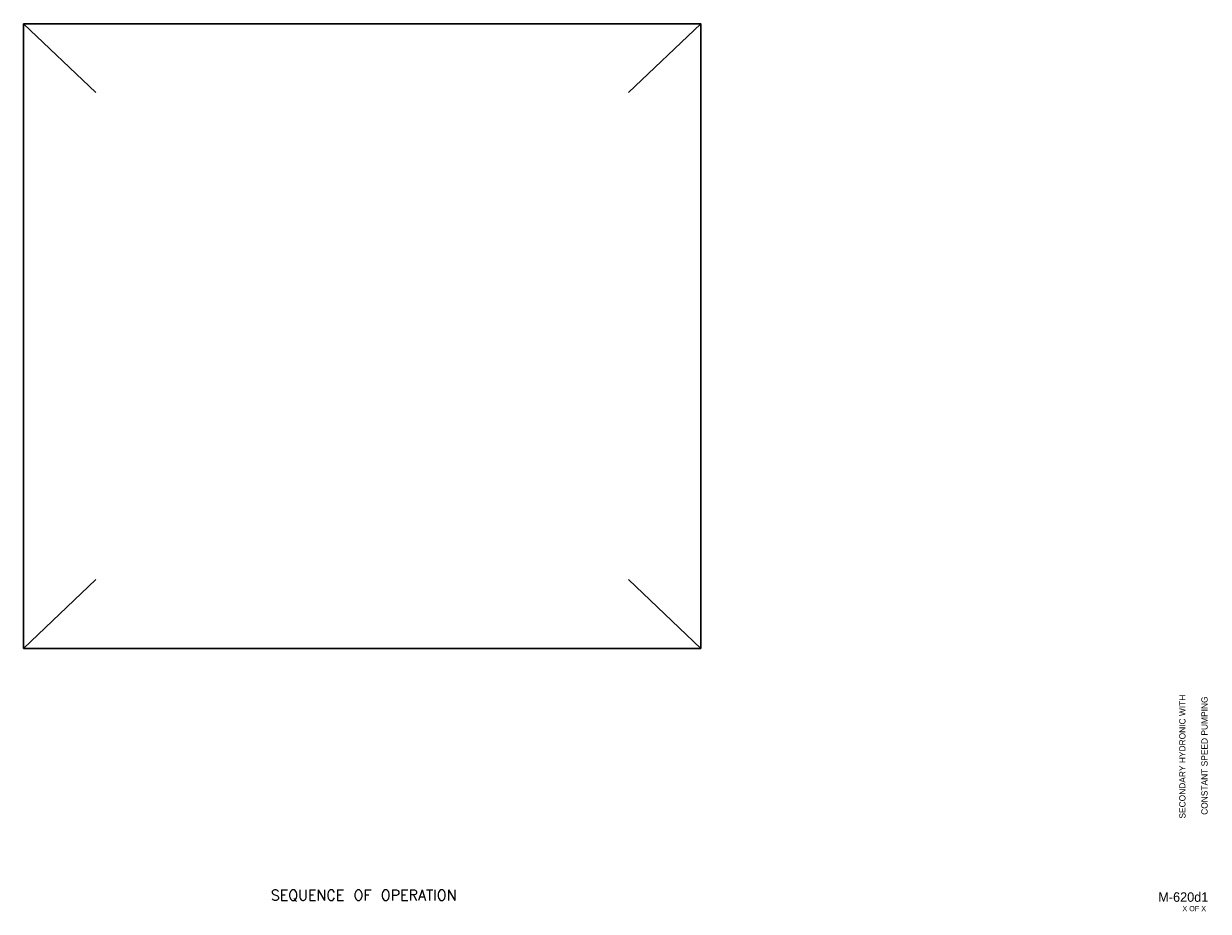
# Model space of a CAD drawing. Header units: inches. Extents: x 9.5 to 32.2, y 0.5 to 17.4.
import ezdxf
from ezdxf.enums import TextEntityAlignment as Align

# ---------------------------------------------------------------- set-up
doc = ezdxf.new("R2010")
doc.units = ezdxf.units.IN
doc.header["$MEASUREMENT"] = 0
for name, color, linetype, lineweight in [('G-ANNO-DATA', 7, 'Continuous', 0), ('M-ANNO-SYMB', 6, 'Continuous', 30), ('M-ANNO-TEXT', 2, 'Continuous', 30)]:
    doc.layers.add(name, color=color, linetype=linetype, lineweight=lineweight)
doc.styles.add('CONTROLTXT', font='txt.shx')
doc.styles.add('Style-LOW_RES_FILLED', font='LOW_RES_FILLED.shx')

msp = doc.modelspace()

# ---------------------------------------------------------------- linework, layer by layer
at = {"layer": 'M-ANNO-SYMB'}
for p, q in [((9.488, 17.438), (10.869, 16.122)), ((22.45, 17.438), (21.07, 16.122)), ((10.869, 6.8), (9.488, 5.484)), ((21.07, 6.8), (22.45, 5.484))]:
    msp.add_line(p, q, dxfattribs=at)
msp.add_3dface([(9.488, 17.438), (22.45, 17.438), (22.45, 5.484), (9.488, 5.484)], dxfattribs=at)

# ---------------------------------------------------------------- texts
at = {"layer": 'G-ANNO-DATA', "color": 7, "linetype": 'Continuous', "lineweight": 0, "style": 'Style-LOW_RES_FILLED'}
for s, p in [('SECONDARY HYDRONIC WITH', (31.67, 3.413)), ('CONSTANT SPEED PUMPING', (32.093, 3.432))]:
    msp.add_text(s, height=0.12, rotation=90, dxfattribs=at).set_placement(p, align=Align.MIDDLE_CENTER)
msp.add_text('M-620d1', height=0.1815, dxfattribs=at).set_placement((31.688, 0.726), align=Align.MIDDLE_CENTER)
msp.add_text('X OF X', height=0.1, dxfattribs=at).set_placement((31.671, 0.555), align=Align.TOP_LEFT)
at = {"layer": 'M-ANNO-TEXT', "linetype": 'Continuous', "style": 'CONTROLTXT'}
msp.add_text('SEQUENCE OF OPERATION', height=0.2, dxfattribs=at).set_placement((15.997, 0.661), align=Align.CENTER)

doc.saveas('drawing.dxf')
